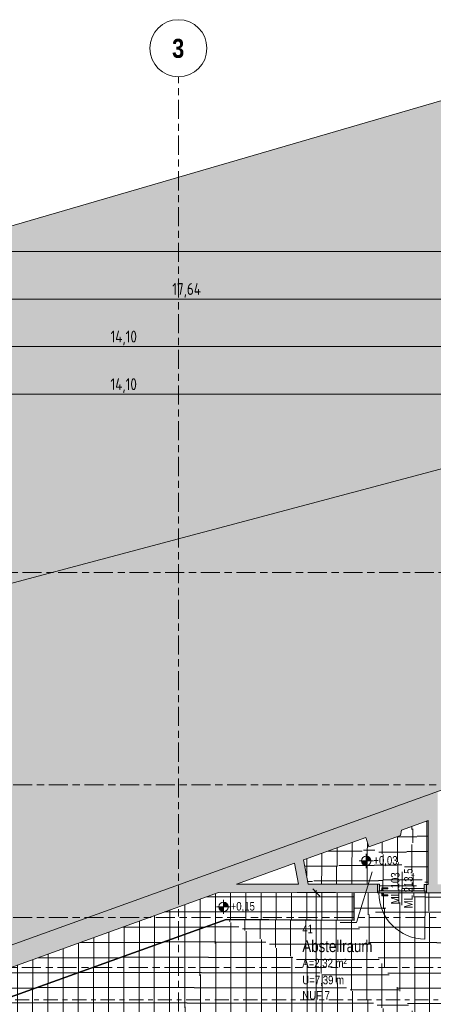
# Model space of a CAD drawing. Header units: metres. Extents: x 2 to 165, y -54 to 869.
# Tile 73 of 106: x 34 to 42, y 18 to 38. Entities that reach past the tile are written whole.
import ezdxf

# ---------------------------------------------------------------- set-up
doc = ezdxf.new("R2010")
doc.units = ezdxf.units.M
doc.linetypes.add('_Rasterlinie_', pattern=[0.75, 0.4, -0.1, 0.15, -0.1])
doc.linetypes.add('_Schnittlinie_', pattern=[0.6, 0.3, -0.1, 0.1, -0.1])
for name, color, linetype, lineweight in [('A_Bem', 7, 'Continuous', 5), ('A_Bem-100', 7, 'Continuous', 5), ('A_Geschossdecken', 7, 'Continuous', 5), ('A_Geschossdecken_Oberflächenschraffur', 7, 'Continuous', 5), ('A_Hoehenkoten', 124, 'Continuous', 5), ('A_Körper_Form', 7, 'Continuous', 5), ('A_Raster', 128, 'Continuous', 5), ('A_Raum-Txt', 16, 'Continuous', 5), ('A_Symbol-S_A', 172, 'Continuous', 5), ('A_Tuer', 128, 'Continuous', 5), ('A_Türen_Element', 128, 'Continuous', 5), ('A_Türen_Rahmen', 128, 'Continuous', 5), ('A_Wand', 244, 'Continuous', 5), ('A_Wand_Schraff', 1, 'Continuous', 5), ('A_Öffnung', 128, 'Continuous', 5)]:
    doc.layers.add(name, color=color, linetype=linetype, lineweight=lineweight)
doc.styles.add('Arial', font='arial.ttf', dxfattribs={"width": 0.8, "height": 0.18})
doc.styles.add('Arial Narrow_B', font='txt', dxfattribs={"height": 0.4})
doc.styles.add('Arial_B', font='txt', dxfattribs={"width": 0.8, "height": 0.25})
doc.styles.add('ISOCPEUR', font='isocpeur.ttf', dxfattribs={"width": 0.8, "height": 0.25})
doc.dimstyles.new('BLB-Standard_2_5_Aussen_1', dxfattribs={"dimscale": 0.3048, "dimtxt": 0.248995, "dimasz": 0.492126, "dimexe": 1.32874, "dimexo": 0.0625, "dimgap": 0.032808, "dimtad": 1, "dimrnd": 0.001, "dimzin": 0, "dimdsep": 46, "dimtxsty": 'ISOCPEUR', "dimblk1": 'OBLIQUE', "dimblk2": 'OBLIQUE', "dimsah": 1, "dimcen": 0.09, "dimdle": 0.164042, "dimazin": 0, "dimtfac": 1, "dimtdec": 4, "dimtix": 1, "dimtmove": 0, "dimatfit": 3, "dimfxl": 1.32874, "dimfxlon": 1, "dimtvp": 1, "dimtolj": 1, "dimtzin": 0, "dimarcsym": 2})
doc.dimstyles.new('BLB-Standard_2_5_Aussen_maskiert_1', dxfattribs={"dimscale": 0.3048, "dimtxt": 0.248995, "dimasz": 0.492126, "dimexe": 1.32874, "dimexo": 0.0625, "dimgap": 0.032808, "dimtad": 1, "dimrnd": 0.001, "dimzin": 0, "dimdsep": 46, "dimtxsty": 'ISOCPEUR', "dimblk1": 'OBLIQUE', "dimblk2": 'OBLIQUE', "dimsah": 1, "dimcen": 0.09, "dimdle": 0.164042, "dimazin": 0, "dimtfac": 1, "dimtdec": 4, "dimtix": 1, "dimtmove": 0, "dimatfit": 3, "dimfxl": 1.32874, "dimfxlon": 1, "dimtvp": 1, "dimtfill": 1, "dimtolj": 1, "dimtzin": 0, "dimarcsym": 2})
pattern_1 = [(359.994, (56.95475, -0.039), (3.35e-05, 0.32), []), (90, (56.95475, -0.039), (-0.32, 2e-17), [])]
pattern_2 = [(0, (56.97975, 0.005), (0, 0.32), []), (90, (56.97975, 0.005), (-0.32, 2e-17), [])]
pattern_3 = [(0.001, (57.00975, -0.002), (-5.6e-06, 0.32), []), (90, (57.00975, -0.002), (-0.32, 2e-17), [])]
pattern_4 = [(359.993, (56.98775, 0.08), (3.9e-05, 0.32), []), (90, (56.98775, 0.08), (-0.32, 2e-17), [])]
pattern_5 = [(0, (56.99575, -0.003), (0, 0.32), []), (90, (56.99575, -0.003), (-0.32, 2e-17), [])]
pattern_6 = [(0.001, (56.98475, -0.006), (-5.6e-06, 0.32), []), (90, (56.98475, -0.006), (-0.32, 2e-17), [])]
pattern_7 = [(0, (56.96675, 0.011), (0, 0.32), []), (90, (56.96675, 0.011), (-0.32, 2e-17), [])]
pattern_8 = [(0, (56.97275, 0), (0, 0.32), []), (90, (56.97275, 0), (-0.32, 2e-17), [])]
pattern_9 = [(359.988, (56.98975, 0.167), (6.7e-05, 0.32), []), (90, (56.98975, 0.167), (-0.32, 2e-17), [])]
pattern_10 = [(0, (56.97375, 0.291), (0, 0.319), []), (90, (56.97375, 0.291), (-0.32, 2e-17), [])]
pattern_11 = [(359.998, (56.98375, 0.021), (1.1e-05, 0.32), []), (90, (56.98375, 0.021), (-0.32, 2e-17), [])]
pattern_12 = [(0, (56.97275, 0.033), (0, 0.32), []), (90, (56.97275, 0.033), (-0.32, 2e-17), [])]
pattern_13 = [(359.998, (56.96075, -0.023), (1.1e-05, 0.32), []), (90, (56.96075, -0.023), (-0.32, 2e-17), [])]
pattern_14 = [(359.998, (56.96275, -0.023), (1.1e-05, 0.32), []), (90, (56.96275, -0.023), (-0.32, 2e-17), [])]
pattern_15 = [(0.001, (56.94475, 0.005), (-5.6e-06, 0.32), []), (90, (56.94475, 0.005), (-0.32, 2e-17), [])]
pattern_16 = [(359.998, (56.94175, -0.011), (1.1e-05, 0.32), []), (90, (56.94175, -0.011), (-0.32, 2e-17), [])]
pattern_17 = [(0.001, (56.96275, 0.016), (-5.6e-06, 0.32), []), (90, (56.96275, 0.016), (-0.32, 2e-17), [])]

# ---------------------------------------------------------------- blocks, each defined once
blk = doc.blocks.new('TU DF 1 - Rahmenstock flächenbündig variabel - DL - H - 840 x 2090-8069901-AB- E0-  OK FFB')
at = {"layer": 'A_Tuer', "lineweight": 9}
h = blk.add_hatch(color=253, dxfattribs=at)
h.paths.add_polyline_path([(0.515, -0.09), (0.515, 0.09), (0.47, 0.09), (0.47, -0.045), (0.485, -0.045), (0.485, -0.09)], flags=0)
h.paths.add_polyline_path([(-0.485, -0.09), (-0.485, -0.045), (-0.47, -0.045), (-0.47, 0.09), (-0.515, 0.09), (-0.515, -0.09)], flags=0)
blk.add_hatch(color=253, dxfattribs=at).paths.add_polyline_path([(0.481, -0.09), (0.481, -0.045), (-0.481, -0.045), (-0.481, -0.09), (0.101, -0.09)], flags=0)
at = {"layer": 'A_Tuer', "color": 250, "lineweight": 9}
for p, q in [((-0.515, 0.09), (-0.515, -0.09)), ((-0.425, 0.015), (-0.425, -0.035)), ((-0.295, 0.015), (-0.425, 0.015)), ((-0.425, 0.015), (-0.425, -0.035)), ((-0.295, 0.015), (-0.425, 0.015)), ((-0.295, 0.015), (-0.295, -0.005)), ((-0.295, 0.015), (-0.295, -0.005)), ((0.515, -0.09), (0.515, 0.09)), ((-0.435, -0.035), (-0.435, -0.045)), ((-0.435, -0.035), (-0.395, -0.035)), ((-0.435, -0.09), (-0.435, -0.1)), ((-0.395, -0.1), (-0.435, -0.1)), ((-0.425, -0.1), (-0.425, -0.15)), ((-0.425, -0.1), (-0.425, -0.15)), ((-0.425, -0.15), (-0.295, -0.15)), ((-0.425, -0.15), (-0.295, -0.15)), ((-0.405, -0.035), (-0.405, -0.005)), ((-0.405, -0.005), (-0.295, -0.005)), ((-0.405, -0.035), (-0.405, -0.005)), ((-0.405, -0.005), (-0.295, -0.005)), ((-0.405, -0.13), (-0.405, -0.1)), ((-0.405, -0.13), (-0.405, -0.1)), ((-0.295, -0.13), (-0.405, -0.13)), ((-0.295, -0.13), (-0.405, -0.13)), ((-0.395, -0.045), (-0.395, -0.035)), ((-0.395, -0.1), (-0.395, -0.09)), ((-0.295, -0.13), (-0.295, -0.15)), ((-0.295, -0.13), (-0.295, -0.15))]:
    blk.add_line(p, q, dxfattribs=at)
for points in [[(-0.405, -0.005), (-0.405, -0.005), (-0.405, -0.005), (-0.406, -0.004), (-0.406, -0.004), (-0.407, -0.003), (-0.407, -0.003), (-0.408, -0.002), (-0.409, -0.001), (-0.41, 0), (-0.411, 0.001), (-0.411, 0.001), (-0.412, 0.002), (-0.412, 0.002), (-0.413, 0.003), (-0.414, 0.004), (-0.414, 0.004), (-0.415, 0.005), (-0.416, 0.006), (-0.416, 0.006), (-0.417, 0.007), (-0.418, 0.008), (-0.418, 0.008), (-0.419, 0.009), (-0.419, 0.009), (-0.42, 0.01), (-0.421, 0.011), (-0.421, 0.011), (-0.422, 0.012), (-0.423, 0.013), (-0.423, 0.013), (-0.424, 0.014), (-0.424, 0.014), (-0.425, 0.015), (-0.425, 0.015), (-0.425, 0.015)], [(-0.405, -0.005), (-0.405, -0.005), (-0.405, -0.005), (-0.406, -0.004), (-0.406, -0.004), (-0.407, -0.003), (-0.407, -0.003), (-0.408, -0.002), (-0.409, -0.001), (-0.41, 0), (-0.411, 0.001), (-0.411, 0.001), (-0.412, 0.002), (-0.412, 0.002), (-0.413, 0.003), (-0.414, 0.004), (-0.414, 0.004), (-0.415, 0.005), (-0.416, 0.006), (-0.416, 0.006), (-0.417, 0.007), (-0.418, 0.008), (-0.418, 0.008), (-0.419, 0.009), (-0.419, 0.009), (-0.42, 0.01), (-0.421, 0.011), (-0.421, 0.011), (-0.422, 0.012), (-0.423, 0.013), (-0.423, 0.013), (-0.424, 0.014), (-0.424, 0.014), (-0.425, 0.015), (-0.425, 0.015), (-0.425, 0.015)], [(-0.425, -0.15), (-0.425, -0.15), (-0.425, -0.15), (-0.424, -0.149), (-0.424, -0.149), (-0.423, -0.148), (-0.423, -0.148), (-0.422, -0.147), (-0.421, -0.146), (-0.42, -0.145), (-0.419, -0.144), (-0.419, -0.144), (-0.418, -0.143), (-0.418, -0.143), (-0.417, -0.142), (-0.416, -0.141), (-0.416, -0.141), (-0.415, -0.14), (-0.414, -0.139), (-0.414, -0.139), (-0.413, -0.138), (-0.412, -0.137), (-0.412, -0.137), (-0.411, -0.136), (-0.411, -0.136), (-0.41, -0.135), (-0.409, -0.134), (-0.409, -0.134), (-0.408, -0.133), (-0.407, -0.132), (-0.407, -0.132), (-0.406, -0.131), (-0.406, -0.131), (-0.405, -0.13), (-0.405, -0.13), (-0.405, -0.13)], [(-0.425, -0.15), (-0.425, -0.15), (-0.425, -0.15), (-0.424, -0.149), (-0.424, -0.149), (-0.423, -0.148), (-0.423, -0.148), (-0.422, -0.147), (-0.421, -0.146), (-0.42, -0.145), (-0.419, -0.144), (-0.419, -0.144), (-0.418, -0.143), (-0.418, -0.143), (-0.417, -0.142), (-0.416, -0.141), (-0.416, -0.141), (-0.415, -0.14), (-0.414, -0.139), (-0.414, -0.139), (-0.413, -0.138), (-0.412, -0.137), (-0.412, -0.137), (-0.411, -0.136), (-0.411, -0.136), (-0.41, -0.135), (-0.409, -0.134), (-0.409, -0.134), (-0.408, -0.133), (-0.407, -0.132), (-0.407, -0.132), (-0.406, -0.131), (-0.406, -0.131), (-0.405, -0.13), (-0.405, -0.13), (-0.405, -0.13)]]:
    blk.add_open_spline(points, degree=3, knots=[0, 0, 0, 0, 0.083333, 0.125, 0.166667, 0.208333, 0.229167, 0.25, 0.291667, 0.333333, 0.354167, 0.375, 0.395833, 0.416667, 0.4375, 0.458333, 0.479167, 0.5, 0.520833, 0.541667, 0.5625, 0.583333, 0.604167, 0.625, 0.645833, 0.666667, 0.6875, 0.708333, 0.75, 0.770833, 0.791667, 0.833333, 0.875, 0.916667, 1, 1, 1, 1], dxfattribs=at)
at = {"layer": 'A_Türen_Element', "color": 250, "lineweight": 9}
for p, q in [((0.481, -0.045), (-0.481, -0.045)), ((-0.481, -0.045), (-0.481, -0.09)), ((-0.481, -0.09), (0.481, -0.09)), ((0.481, -0.09), (0.481, -0.045))]:
    blk.add_line(p, q, dxfattribs=at)
at = {"layer": 'A_Türen_Rahmen', "color": 250, "lineweight": 9}
for p, q in [((-0.515, 0.09), (-0.47, 0.09)), ((-0.47, 0.09), (-0.47, -0.045)), ((0.47, 0.09), (0.515, 0.09)), ((0.47, -0.045), (0.47, 0.09)), ((-0.485, -0.09), (-0.515, -0.09)), ((-0.485, -0.045), (-0.485, -0.09)), ((-0.47, -0.045), (-0.485, -0.045)), ((0.485, -0.045), (0.47, -0.045)), ((0.485, -0.09), (0.485, -0.045)), ((0.515, -0.09), (0.485, -0.09))]:
    blk.add_line(p, q, dxfattribs=at)
at = {"layer": 'A_Öffnung', "color": 250, "lineweight": 9}
blk.add_line((0.485, -0.09), (0.485, -1.06), dxfattribs=at)
blk.add_arc((0.485, -0.09), 0.97, 180, 270, dxfattribs=at)
blk = doc.blocks.new('Beschriftung Türen DL oder ML - Durchgangslichte mit Kennzeichen-6113498-AB- E0-  OK FFB')
at = {"layer": 'A_Tuer'}
blk.add_line((0, 0.00349), (0, -0.00351), dxfattribs=at)
blk = doc.blocks.new('Höhenkoten - Kreuz gefüllt-6114407-AB- E0-  OK FFB')
at = {"layer": 'A_Hoehenkoten'}
h = blk.add_hatch(color=256, dxfattribs=at)
edge = h.paths.add_edge_path(flags=0)
edge.add_line((0.001, 0.0014), (0, 0.0014))
edge.add_line((0, 0.0014), (0, 0.0024))
edge.add_arc((0, 0.0014), 0.001, 0, 90, ccw=False)
h = blk.add_hatch(color=256, dxfattribs=at)
edge = h.paths.add_edge_path(flags=0)
edge.add_line((-0.001, 0.0014), (0, 0.0014))
edge.add_line((0, 0.0014), (0, 0.0004))
edge.add_arc((0, 0.0014), 0.001, 180, 270, ccw=False)
for p, q in [((0, 0.0029), (0, -0.0001)), ((0, 0.0014), (0, 0.0024)), ((0, 0.0024), (0, 0.0014)), ((0, 0.0024), (0, 0.0014)), ((0, 0.0014), (0, 0.0024)), ((-0.0015, 0.0014), (0.0015, 0.0014)), ((-0.001, 0.0014), (0, 0.0014)), ((0, 0.0014), (-0.001, 0.0014)), ((0, 0.0014), (-0.001, 0.0014)), ((-0.001, 0.0014), (0, 0.0014)), ((0.001, 0.0014), (0, 0.0014)), ((0, 0.0014), (0, 0.0004)), ((0, 0.0004), (0, 0.0014)), ((0, 0.0014), (0.001, 0.0014)), ((0, 0.0014), (0.001, 0.0014)), ((0.001, 0.0014), (0, 0.0014)), ((0, 0.0014), (0, 0.0004)), ((0, 0.0004), (0, 0.0014))]:
    blk.add_line(p, q, dxfattribs=at)
for start, end in [(90, 180), (90, 180), (360, 90), (360, 90), (180, 270), (180, 270), (270, 0), (270, 360)]:
    blk.add_arc((0, 0.0014), 0.001, start, end, dxfattribs=at)
blk = doc.blocks.new('DIMBLOCK103-AB- E0-  OK FFB')
at = {"layer": 'A_Bem-100'}
for p, q in [((28.794, 30.99), (28.794, 31.8)), ((42.894, 30.99), (42.894, 31.8)), ((28.794, 31.395), (42.894, 31.395)), ((28.794, 31.395), (28.794, 30.99)), ((42.894, 31.395), (42.894, 30.99))]:
    blk.add_line(p, q, dxfattribs=at)
at = {"layer": 'A_Bem-100', "lineweight": 9}
for p, q in [((28.794, 31.395), (28.869, 31.47)), ((42.894, 31.395), (42.969, 31.47)), ((28.794, 31.395), (28.719, 31.32)), ((42.894, 31.395), (42.819, 31.32))]:
    blk.add_line(p, q, dxfattribs=at)
at = {"layer": 'A_Bem-100', "color": 0, "insert": (35.566, 31.731), "char_height": 0.25, "width": 0.66926, "attachment_point": 1, "line_spacing_factor": 1.149209, "style": 'ISOCPEUR'}
blk.add_mtext('14,10', dxfattribs=at)
blk = doc.blocks.new('_Oblique')
at = {"color": 0, "linetype": 'ByBlock', "lineweight": -2}
blk.add_line((-0.5, -0.5), (0.5, 0.5), dxfattribs=at)
blk = doc.blocks.new('DIMBLOCK120-AB- E0-  OK FFB')
at = {"layer": 'A_Bem-100'}
for p, q in [((28.344, 31.99), (28.344, 32.8)), ((45.984, 31.99), (45.984, 32.8)), ((28.344, 32.395), (45.984, 32.395)), ((28.344, 32.395), (28.344, 31.99)), ((45.984, 32.395), (45.984, 31.99))]:
    blk.add_line(p, q, dxfattribs=at)
at = {"layer": 'A_Bem-100', "lineweight": 9}
for p, q in [((45.984, 32.395), (46.059, 32.47)), ((28.344, 32.395), (28.269, 32.32)), ((28.344, 32.395), (28.419, 32.47)), ((45.984, 32.395), (45.909, 32.32))]:
    blk.add_line(p, q, dxfattribs=at)
at = {"layer": 'A_Bem-100', "color": 0, "insert": (36.865, 32.731), "char_height": 0.25, "width": 0.71706, "attachment_point": 1, "rotation": 0.0004, "line_spacing_factor": 1.149209, "style": 'ISOCPEUR'}
blk.add_mtext('17,64', dxfattribs=at)
blk = doc.blocks.new('Raster - Raster-989695-AB- E0-  OK FFB')
at = {"layer": 'A_Raster', "lineweight": 9}
blk.add_circle((0, 0), 0.006, dxfattribs=at)
blk = doc.blocks.new('DIMBLOCK214-AB- E0-  OK FFB')
at = {"layer": 'A_Bem-100'}
for p, q in [((28.794, 29.99), (28.794, 30.8)), ((42.894, 29.99), (42.894, 30.8)), ((28.794, 30.395), (42.944, 30.395)), ((28.794, 30.395), (28.794, 29.99)), ((42.894, 30.395), (42.894, 29.99))]:
    blk.add_line(p, q, dxfattribs=at)
at = {"layer": 'A_Bem-100', "lineweight": 9}
for p, q in [((28.794, 30.395), (28.869, 30.47)), ((42.894, 30.395), (42.969, 30.47)), ((28.794, 30.395), (28.719, 30.32)), ((42.894, 30.395), (42.819, 30.32))]:
    blk.add_line(p, q, dxfattribs=at)
at = {"layer": 'A_Bem-100', "color": 0, "insert": (35.565, 30.731), "char_height": 0.25, "width": 0.66926, "attachment_point": 1, "line_spacing_factor": 1.149209, "style": 'ISOCPEUR'}
blk.add_mtext('14,10', dxfattribs=at)
blk = doc.blocks.new('DIMBLOCK215-AB- E0-  OK FFB')
at = {"layer": 'A_Bem-100'}
for p, q in [((28.344, 32.99), (28.344, 33.8)), ((80.194, 32.99), (80.194, 33.8)), ((28.294, 33.395), (80.244, 33.395)), ((28.344, 33.395), (28.344, 32.99)), ((80.194, 33.395), (80.194, 32.99))]:
    blk.add_line(p, q, dxfattribs=at)
at = {"layer": 'A_Bem-100', "lineweight": 9}
for p, q in [((28.344, 33.395), (28.269, 33.32)), ((28.344, 33.395), (28.419, 33.47)), ((80.194, 33.395), (80.119, 33.32)), ((80.194, 33.395), (80.269, 33.47))]:
    blk.add_line(p, q, dxfattribs=at)
at = {"layer": 'A_Bem-100', "color": 0, "insert": (53.98, 33.731), "char_height": 0.25, "width": 0.69316, "attachment_point": 1, "line_spacing_factor": 1.149209, "style": 'ISOCPEUR'}
blk.add_mtext('51,85', dxfattribs=at)
blk = doc.blocks.new('DIMBLOCK262-AB- E0-  OK FFB')
at = {"layer": 'A_Bem-100'}
for p, q in [((39.49, 19.928), (40.3, 19.928)), ((39.895, 19.928), (39.49, 19.928)), ((39.895, 3.11), (39.895, 19.978)), ((40.3, 3.16), (39.49, 3.16)), ((39.895, 3.16), (40.3, 3.16))]:
    blk.add_line(p, q, dxfattribs=at)
at = {"layer": 'A_Bem-100', "lineweight": 9}
for p, q in [((39.895, 19.928), (39.82, 20.003)), ((39.895, 19.928), (39.97, 19.853)), ((39.895, 3.16), (39.82, 3.235)), ((39.895, 3.16), (39.97, 3.085))]:
    blk.add_line(p, q, dxfattribs=at)
at = {"layer": 'A_Bem-100', "color": 0, "insert": (39.558, 11.21), "char_height": 0.25, "width": 0.80072, "attachment_point": 1, "rotation": 90, "line_spacing_factor": 1.149209, "style": 'ISOCPEUR', "bg_fill": 3, "box_fill_scale": 1.25, "bg_fill_color": 256, "bg_fill_true_color": 13158600, "bg_fill_transparency": 0}
blk.add_mtext('16,76\\A2\\H0.5x;\\S8^  ;\\H2x;', dxfattribs=at)

msp = doc.modelspace()

# ---------------------------------------------------------------- hatches: boundary and pattern name
at = {"layer": 'A_Geschossdecken', "lineweight": 9}
msp.add_hatch(color=254, dxfattribs=at).paths.add_polyline_path([(18.8619, 13.5677), (46.7053, 23.5861), (44.8997, 29.4613), (21.3269, 23.1862), (21.3882, 22.9541), (18.4743, 22.1605), (18.406, 22.4114), (16.6307, 21.9278), (18.7691, 13.9157)], flags=0)
at = {"layer": 'A_Geschossdecken_Oberflächenschraffur'}
h = msp.add_hatch(dxfattribs=at)
h.set_pattern_fill('FP_326', color=9, style=0, pattern_type=2)
h.set_pattern_definition(pattern_14)
h.paths.add_polyline_path([(41.6371, 20.5555), (42.2453, 21.4393), (41.6656, 21.1245), (41.6537, 20.8863)], flags=0)
h = msp.add_hatch(dxfattribs=at)
h.set_pattern_fill('FP_326', color=9, style=0, pattern_type=2)
h.set_pattern_definition(pattern_14)
h.paths.add_polyline_path([(41.6371, 20.5555), (42.2453, 21.4393), (41.6656, 21.1245), (41.6537, 20.8863)], flags=0)
h = msp.add_hatch(dxfattribs=at)
h.set_pattern_fill('FP_328', color=9, style=0, pattern_type=2)
h.set_pattern_definition(pattern_16)
h.paths.add_polyline_path([(42.2453, 20.1002), (42.2453, 21.4393), (41.6371, 20.5555), (42.2452, 20.1002)], flags=0)
h = msp.add_hatch(dxfattribs=at)
h.set_pattern_fill('FP_328', color=9, style=0, pattern_type=2)
h.set_pattern_definition(pattern_16)
h.paths.add_polyline_path([(42.2453, 20.1002), (42.2453, 21.4393), (41.6371, 20.5555), (42.2452, 20.1002)], flags=0)
h = msp.add_hatch(dxfattribs=at)
h.set_pattern_fill('FP_327', color=9, style=0, pattern_type=2)
h.set_pattern_definition(pattern_15)
h.paths.add_polyline_path([(41.6656, 21.1245), (42.2453, 21.4393), (41.6856, 21.238)], flags=0)
h = msp.add_hatch(dxfattribs=at)
h.set_pattern_fill('FP_327', color=9, style=0, pattern_type=2)
h.set_pattern_definition(pattern_15)
h.paths.add_polyline_path([(41.6656, 21.1245), (42.2453, 21.4393), (41.6856, 21.238)], flags=0)
h = msp.add_hatch(dxfattribs=at)
h.set_pattern_fill('FP_325', color=9, style=0, pattern_type=2)
h.set_pattern_definition(pattern_13)
h.paths.add_polyline_path([(41.6371, 20.5555), (41.6656, 21.1245), (41.0038, 20.8863), (41.5708, 20.5901)], flags=0)
h = msp.add_hatch(dxfattribs=at)
h.set_pattern_fill('FP_325', color=9, style=0, pattern_type=2)
h.set_pattern_definition(pattern_13)
h.paths.add_polyline_path([(41.6371, 20.5555), (41.6656, 21.1245), (41.0038, 20.8863), (41.5708, 20.5901)], flags=0)
h = msp.add_hatch(dxfattribs=at)
h.set_pattern_fill('FP_38', color=9, style=0, pattern_type=2)
h.set_pattern_definition(pattern_8)
h.paths.add_polyline_path([(39.7273, 20.1046), (41.0038, 20.8863), (40.935, 21.0848), (39.6282, 20.6146), (39.7273, 20.105)], flags=0)
h = msp.add_hatch(dxfattribs=at)
h.set_pattern_fill('FP_38', color=9, style=0, pattern_type=2)
h.set_pattern_definition(pattern_8)
h.paths.add_polyline_path([(39.7273, 20.1046), (41.0038, 20.8863), (40.935, 21.0848), (39.6282, 20.6146), (39.7273, 20.105)], flags=0)
h = msp.add_hatch(dxfattribs=at)
h.set_pattern_fill('FP_329', color=9, style=0, pattern_type=2)
h.set_pattern_definition(pattern_17)
h.paths.add_polyline_path([(41.2278, 20.1019), (41.0038, 20.8863), (39.7273, 20.1046), (41.2126, 20.102)], flags=0)
h = msp.add_hatch(dxfattribs=at)
h.set_pattern_fill('FP_329', color=9, style=0, pattern_type=2)
h.set_pattern_definition(pattern_17)
h.paths.add_polyline_path([(41.2278, 20.1019), (41.0038, 20.8863), (39.7273, 20.1046), (41.2126, 20.102)], flags=0)
h = msp.add_hatch(dxfattribs=at)
h.set_pattern_fill('FP_323', color=9, style=0, pattern_type=2)
h.set_pattern_definition(pattern_11)
h.paths.add_polyline_path([(41.2278, 20.1019), (41.6371, 20.5555), (41.0038, 20.8863), (41.2278, 20.102)], flags=0)
h = msp.add_hatch(dxfattribs=at)
h.set_pattern_fill('FP_323', color=9, style=0, pattern_type=2)
h.set_pattern_definition(pattern_11)
h.paths.add_polyline_path([(41.2278, 20.1019), (41.6371, 20.5555), (41.0038, 20.8863), (41.2278, 20.102)], flags=0)
h = msp.add_hatch(dxfattribs=at)
h.set_pattern_fill('FP_324', color=9, style=0, pattern_type=2)
h.set_pattern_definition(pattern_12)
h.paths.add_polyline_path([(42.2453, 20.1002), (41.6371, 20.5555), (41.2278, 20.1019), (42.2128, 20.1002)], flags=0)
h = msp.add_hatch(dxfattribs=at)
h.set_pattern_fill('FP_324', color=9, style=0, pattern_type=2)
h.set_pattern_definition(pattern_12)
h.paths.add_polyline_path([(42.2453, 20.1002), (41.6371, 20.5555), (41.2278, 20.1019), (42.2128, 20.1002)], flags=0)
h = msp.add_hatch(dxfattribs=at)
h.set_pattern_fill('FP_322', color=9, style=0, pattern_type=2)
h.set_pattern_definition(pattern_10)
h.paths.add_polyline_path([(41.4626, 19.9665), (42.1676, 20.1003), (41.2278, 20.1019), (41.2278, 19.9669), (41.2626, 19.967), (41.2633, 19.9769), (41.2726, 19.9769), (41.273, 20.0269), (41.4027, 20.0255), (41.4026, 20.0066), (41.2926, 20.0066), (41.2926, 19.9768), (41.3026, 19.9768), (41.3026, 19.9668)], flags=0)
h = msp.add_hatch(dxfattribs=at)
h.set_pattern_fill('FP_322', color=9, style=0, pattern_type=2)
h.set_pattern_definition(pattern_10)
h.paths.add_polyline_path([(41.4626, 19.9665), (42.1676, 20.1003), (41.2278, 20.1019), (41.2278, 19.9669), (41.2626, 19.967), (41.2633, 19.9769), (41.2726, 19.9769), (41.273, 20.0269), (41.4027, 20.0255), (41.4026, 20.0066), (41.2926, 20.0066), (41.2926, 19.9768), (41.3026, 19.9768), (41.3026, 19.9668)], flags=0)
h = msp.add_hatch(dxfattribs=at)
h.set_pattern_fill('FP_321', color=9, style=0, pattern_type=2)
h.set_pattern_definition(pattern_9)
h.paths.add_polyline_path([(42.1676, 19.9653), (42.1672, 20.1002), (41.4626, 19.9665), (42.1672, 19.9653)], flags=0)
h = msp.add_hatch(dxfattribs=at)
h.set_pattern_fill('FP_321', color=9, style=0, pattern_type=2)
h.set_pattern_definition(pattern_9)
h.paths.add_polyline_path([(42.1676, 19.9653), (42.1672, 20.1002), (41.4626, 19.9665), (42.1672, 19.9653)], flags=0)
h = msp.add_hatch(dxfattribs=at)
h.set_pattern_fill('FP_4', color=9, style=0, pattern_type=2)
h.set_pattern_definition(pattern_8)
h.paths.add_polyline_path([(28.7924, 16.0656), (37.9999, 19.3661), (40.6823, 19.3515), (40.6823, 19.9229), (37.8381, 19.9279), (28.794, 16.6738), (28.7936, 16.5153)], flags=0)
h = msp.add_hatch(dxfattribs=at)
h.set_pattern_fill('FP_4', color=9, style=0, pattern_type=2)
h.set_pattern_definition(pattern_8)
h.paths.add_polyline_path([(28.7924, 16.0656), (37.9999, 19.3661), (40.6823, 19.3515), (40.6823, 19.9229), (37.8381, 19.9279), (28.794, 16.6738), (28.7936, 16.5153)], flags=0)
h = msp.add_hatch(dxfattribs=at)
h.set_pattern_fill('FP_257', color=9, style=0, pattern_type=2)
h.set_pattern_definition(pattern_4)
h.paths.add_polyline_path([(40.6923, 19.3415), (42.1672, 19.9203), (41.3025, 19.9218), (41.3018, 19.9118), (41.2925, 19.9118), (41.2925, 19.8818), (41.4024, 19.8805), (41.4024, 19.8616), (41.2724, 19.863), (41.2724, 19.9119), (41.2625, 19.9119), (41.2625, 19.9219), (40.6923, 19.922), (40.6923, 19.3561)], flags=0)
h = msp.add_hatch(dxfattribs=at)
h.set_pattern_fill('FP_257', color=9, style=0, pattern_type=2)
h.set_pattern_definition(pattern_4)
h.paths.add_polyline_path([(40.6923, 19.3415), (42.1672, 19.9203), (41.3025, 19.9218), (41.3018, 19.9118), (41.2925, 19.9118), (41.2925, 19.8818), (41.4024, 19.8805), (41.4024, 19.8616), (41.2724, 19.863), (41.2724, 19.9119), (41.2625, 19.9119), (41.2625, 19.9219), (40.6923, 19.922), (40.6923, 19.3561)], flags=0)
h = msp.add_hatch(dxfattribs=at)
h.set_pattern_fill('FP_256', color=9, style=0, pattern_type=2)
h.set_pattern_definition(pattern_3)
h.paths.add_polyline_path([(42.2173, 16.9739), (42.1672, 19.9203), (40.6923, 19.3415), (42.1672, 17.0516)], flags=0)
h = msp.add_hatch(dxfattribs=at)
h.set_pattern_fill('FP_256', color=9, style=0, pattern_type=2)
h.set_pattern_definition(pattern_3)
h.paths.add_polyline_path([(42.2173, 16.9739), (42.1672, 19.9203), (40.6923, 19.3415), (42.1672, 17.0516)], flags=0)
h = msp.add_hatch(dxfattribs=at)
h.set_pattern_fill('FP_258', color=9, style=0, pattern_type=2)
h.set_pattern_definition(pattern_5)
h.paths.add_polyline_path([(42.2173, 16.9739), (42.8944, 17.0593), (42.1672, 19.9203), (42.1768, 19.3561)], flags=0)
h = msp.add_hatch(dxfattribs=at)
h.set_pattern_fill('FP_258', color=9, style=0, pattern_type=2)
h.set_pattern_definition(pattern_5)
h.paths.add_polyline_path([(42.2173, 16.9739), (42.8944, 17.0593), (42.1672, 19.9203), (42.1768, 19.3561)], flags=0)
h = msp.add_hatch(dxfattribs=at)
h.set_pattern_fill('FP_259', color=9, style=0, pattern_type=2)
h.set_pattern_definition(pattern_6)
h.paths.add_polyline_path([(42.8944, 17.0593), (42.8944, 19.919), (42.1672, 19.9203), (42.2461, 19.6099)], flags=0)
h = msp.add_hatch(dxfattribs=at)
h.set_pattern_fill('FP_259', color=9, style=0, pattern_type=2)
h.set_pattern_definition(pattern_6)
h.paths.add_polyline_path([(42.8944, 17.0593), (42.8944, 19.919), (42.1672, 19.9203), (42.2461, 19.6099)], flags=0)
h = msp.add_hatch(dxfattribs=at)
h.set_pattern_fill('FP_261', color=9, style=0, pattern_type=2)
h.set_pattern_definition(pattern_7)
h.paths.add_polyline_path([(34.1028, 11.0982), (35.0068, 13.0129), (35.0068, 16.5698), (35.9705, 16.5698), (35.9705, 15.0542), (38.0016, 19.3561), (28.7923, 16.055), (33.9398, 11.2503)], flags=0)
h = msp.add_hatch(dxfattribs=at)
h.set_pattern_fill('FP_261', color=9, style=0, pattern_type=2)
h.set_pattern_definition(pattern_7)
h.paths.add_polyline_path([(34.1028, 11.0982), (35.0068, 13.0129), (35.0068, 16.5698), (35.9705, 16.5698), (35.9705, 15.0542), (38.0016, 19.3561), (28.7923, 16.055), (33.9398, 11.2503)], flags=0)
h = msp.add_hatch(dxfattribs=at)
h.set_pattern_fill('FP_249', color=9, style=0, pattern_type=2)
h.set_pattern_definition(pattern_2)
h.paths.add_polyline_path([(34.1028, 11.0982), (35.0068, 11.7528), (35.0068, 13.0129), (34.4084, 11.7456)], flags=0)
h.paths.add_polyline_path([(35.9705, 12.4507), (42.2173, 16.9739), (38.0016, 19.3561), (35.9705, 15.0542), (35.9705, 12.4579)], flags=0)
h = msp.add_hatch(dxfattribs=at)
h.set_pattern_fill('FP_249', color=9, style=0, pattern_type=2)
h.set_pattern_definition(pattern_2)
h.paths.add_polyline_path([(34.1028, 11.0982), (35.0068, 11.7528), (35.0068, 13.0129), (34.4084, 11.7456)], flags=0)
h.paths.add_polyline_path([(35.9705, 12.4507), (42.2173, 16.9739), (38.0016, 19.3561), (35.9705, 15.0542), (35.9705, 12.4579)], flags=0)
h = msp.add_hatch(dxfattribs=at)
h.set_pattern_fill('FP_246', color=9, style=0, pattern_type=2)
h.set_pattern_definition(pattern_1)
h.paths.add_polyline_path([(42.2173, 16.9739), (40.6923, 19.3415), (38.0016, 19.3561), (42.1672, 17.0021)], flags=0)
h = msp.add_hatch(dxfattribs=at)
h.set_pattern_fill('FP_246', color=9, style=0, pattern_type=2)
h.set_pattern_definition(pattern_1)
h.paths.add_polyline_path([(42.2173, 16.9739), (40.6923, 19.3415), (38.0016, 19.3561), (42.1672, 17.0021)], flags=0)
at = {"layer": 'A_Körper_Form', "lineweight": 9}
msp.add_hatch(color=254, dxfattribs=at).paths.add_polyline_path([(15.9776, 21.6233), (16.6307, 21.9278), (18.406, 22.4114), (18.4743, 22.1605), (21.3882, 22.9541), (21.3269, 23.1862), (44.8996, 29.4618), (42.7009, 36.6161), (15.9776, 28.8405), (15.9776, 22.0033)], flags=0)
at = {"layer": 'A_Wand_Schraff', "lineweight": 9}
for points in [[(41.6856, 21.238), (42.4453, 21.5113), (42.4453, 22.0533), (41.7877, 21.8167)], [(41.192, 20.9541), (41.4488, 21.0465), (41.5708, 21.7387), (40.9921, 21.5304), (41.1644, 21.0335)], [(41.4488, 21.0465), (41.6656, 21.1245), (41.7877, 21.8167), (41.5708, 21.7387)], [(41.0038, 20.8863), (41.192, 20.9541), (40.9921, 21.5304), (40.8039, 21.4627), (40.9528, 21.0335)], [(42.4453, 20.0998), (42.4453, 21.5113), (42.2453, 21.4393), (42.2453, 20.1002)], [(36.5448, 19.9302), (38.2183, 20.1073), (40.935, 21.0848), (40.8039, 21.4627), (38.4304, 20.6087)], [(39.7273, 20.1046), (39.6282, 20.6146), (39.4378, 20.5461), (39.5235, 20.105)], [(28.3438, 16.5118), (37.8381, 19.9279), (36.5448, 19.9302), (28.3438, 16.9794), (28.3438, 16.7628)]]:
    msp.add_hatch(color=253, dxfattribs=at).paths.add_polyline_path(points, flags=0)
h = msp.add_hatch(color=253, dxfattribs=at)
h.paths.add_polyline_path([(52.4706, 19.9021), (52.438, 20.0821), (48.2028, 20.0896), (48.2025, 19.9096), (52.125, 19.9027)], flags=0)
h.paths.add_polyline_path([(47.1725, 19.9114), (47.1728, 20.0914), (42.2128, 20.1002), (42.2125, 19.9202), (42.9209, 19.919)], flags=0)
h.paths.add_polyline_path([(41.1825, 19.922), (41.1828, 20.102), (38.2183, 20.1073), (36.5448, 19.9302), (40.6757, 19.9229)], flags=0)

# ---------------------------------------------------------------- linework, layer by layer
at = {"layer": 'A_Geschossdecken', "color": 253, "lineweight": 9}
for p, q in [((44.8997, 29.4613), (21.3269, 23.1862)), ((18.8619, 13.5677), (46.7053, 23.5861)), ((40.6823, 19.3515), (40.6823, 19.9229)), ((40.6923, 19.3415), (40.6923, 19.9229)), ((41.2125, 19.922), (41.2165, 19.922)), ((42.1785, 19.9203), (42.1825, 19.9203)), ((28.7923, 16.055), (38.0016, 19.3561)), ((28.7924, 16.0656), (37.9999, 19.3661)), ((37.9999, 19.3661), (40.6823, 19.3515)), ((38.0016, 19.3561), (40.6923, 19.3415))]:
    msp.add_line(p, q, dxfattribs=at)
at = {"layer": 'A_Körper_Form', "color": 253, "lineweight": 9}
for p, q in [((42.7009, 36.6161), (15.9776, 28.8405)), ((21.3269, 23.1862), (44.8996, 29.4618))]:
    msp.add_line(p, q, dxfattribs=at)
at = {"layer": 'A_Raster', "linetype": '_Rasterlinie_', "lineweight": 9}
for p, q in [((36.9942, -53.073), (36.9942, 37.0621)), ((15.7173, 26.6516), (88.3003, 26.6516)), ((15.5195, 22.1916), (88.1025, 22.1916)), ((15.5195, 19.4016), (88.1025, 19.4016)), ((88.1031, 18.3516), (15.5195, 18.3516))]:
    msp.add_line(p, q, dxfattribs=at)
at = {"layer": 'A_Raum-Txt'}
for p, q in [((41.0716, 20.3631), (40.74, 19.298)), ((40.74, 19.298), (40.3938, 19.298))]:
    msp.add_line(p, q, dxfattribs=at)
at = {"layer": 'A_Symbol-S_A', "linetype": '_Schnittlinie_', "lineweight": 9}
msp.add_line((22.1587, 17.6759), (86.6263, 17.6759), dxfattribs=at)
at = {"layer": 'A_Wand', "color": 250, "lineweight": 9}
for p, q in [((46.6969, 23.5831), (28.3438, 16.9794)), ((41.6856, 21.238), (42.2453, 21.4393)), ((42.2453, 21.4393), (42.2453, 20.1002)), ((41.0038, 20.8863), (41.6656, 21.1245)), ((41.6656, 21.1245), (41.6856, 21.238)), ((39.6282, 20.6146), (40.935, 21.0848)), ((40.935, 21.0848), (41.0038, 20.8863)), ((38.2183, 20.1073), (39.4378, 20.5461)), ((39.4378, 20.5461), (39.5235, 20.105)), ((39.7273, 20.1046), (39.6282, 20.6146)), ((39.5235, 20.105), (38.2183, 20.1073)), ((41.1828, 20.102), (39.7273, 20.1046)), ((41.1825, 19.922), (41.1828, 20.102)), ((42.2128, 20.1002), (42.2125, 19.9202)), ((42.2453, 20.1002), (42.2128, 20.1002)), ((28.794, 16.6738), (37.8381, 19.9279)), ((37.8381, 19.9279), (41.1825, 19.922)), ((42.2125, 19.9202), (47.1725, 19.9114))]:
    msp.add_line(p, q, dxfattribs=at)

# ---------------------------------------------------------------- block references
at = {"layer": 'A_Hoehenkoten', "xscale": 99.99999999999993, "yscale": 99.99999999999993, "zscale": 99.99999999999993}
for p in [(40.9465, 20.4519), (37.9453, 19.4884)]:
    msp.add_blockref('Höhenkoten - Kreuz gefüllt-6114407-AB- E0-  OK FFB', p, dxfattribs=at)
at = {"layer": 'A_Raster', "lineweight": 9, "xscale": 99.99999999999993, "yscale": 99.99999999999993, "zscale": 99.99999999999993}
msp.add_blockref('Raster - Raster-989695-AB- E0-  OK FFB', (36.9942, 37.6621), dxfattribs=at)
at = {"layer": 'A_Tuer', "xscale": 99.99999999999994, "yscale": 99.99999999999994, "zscale": 99.99999999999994, "rotation": 359.898700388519}
msp.add_blockref('Beschriftung Türen DL oder ML - Durchgangslichte mit Kennzeichen-6113498-AB- E0-  OK FFB', (41.6976, 20.0111), dxfattribs=at)
at = {"layer": 'A_Tuer', "color": 250, "lineweight": 9, "rotation": 359.8987003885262}
msp.add_blockref('TU DF 1 - Rahmenstock flächenbündig variabel - DL - H - 840 x 2090-8069901-AB- E0-  OK FFB', (41.6976, 20.0111), dxfattribs=at)

# ---------------------------------------------------------------- texts
at = {"layer": 'A_Hoehenkoten', "char_height": 0.18, "width": 0.601593, "attachment_point": 1, "line_spacing_factor": 0.941778, "style": 'Arial'}
for s, insert in [('+0,03', (41.0958, 20.694)), ('+0,15', (38.0946, 19.7306))]:
    msp.add_mtext(s, dxfattribs=dict(at, insert=insert))
at = {"layer": 'A_Raster', "insert": (36.8622, 37.8605), "char_height": 0.4, "width": 0.312658, "attachment_point": 1, "style": 'Arial Narrow_B'}
msp.add_mtext('\\fArial Narrow|b1|i0|c0|p34|;3', dxfattribs=at)
at = {"layer": 'A_Raum-Txt', "attachment_point": 1}
for s, insert, char_height, width, style in [('41', (39.6013, 19.2531), 0.18, 0.269367, 'Arial'), ('Abstellraum', (39.6013, 18.9276), 0.25, 1.949704, 'Arial_B'), ('A=2,32 m²', (39.6013, 18.5378), 0.18, 1.109535, 'Arial'), ('U=7,39 m', (39.6013, 18.1811), 0.18, 1.0454, 'Arial'), ('NUF 7', (39.6013, 17.8585), 0.18, 0.692658, 'Arial')]:
    msp.add_mtext(s, dxfattribs=dict(at, insert=insert, char_height=char_height, width=width, style=style))
at = {"layer": 'A_Tuer', "char_height": 0.18, "attachment_point": 1, "rotation": 89.8987, "style": 'Arial'}
for s, insert, width in [('ML 103', (41.464, 19.681), 0.801687), ('ML 213,5', (41.7416, 19.5958), 1.000506)]:
    msp.add_mtext(s, dxfattribs=dict(at, insert=insert, width=width))

# ---------------------------------------------------------------- dimensions: what is measured, and where the dimension line sits
at = {"layer": 'A_Bem'}
for base, p1, p2, override, picture, middle in [((80.1942, 33.3948), (28.3438, 32.9898), (80.1942, 32.9898), {"dimpost": '<>', "dimfxl": 51.850392}, 'DIMBLOCK215-AB- E0-  OK FFB', (54.269, 33.5298)), ((42.8944, 31.3946), (28.7945, 30.9896), (42.8944, 30.9896), {"dimpost": '<>', "dimfxl": 14.099949}, 'DIMBLOCK103-AB- E0-  OK FFB', (35.8444, 31.5296)), ((42.8944, 30.3946), (28.794, 29.9896), (42.8944, 29.9896), {"dimpost": '<>', "dimfxl": 14.100443}, 'DIMBLOCK214-AB- E0-  OK FFB', (35.8442, 30.5296))]:
    dim = msp.add_linear_dim(base=base, p1=p1, p2=p2, dimstyle='BLB-Standard_2_5_Aussen_1', override=override, dxfattribs=at)
    dim.commit()
    dim.dimension.update_dxf_attribs({"geometry": picture, "text_midpoint": middle})
dim = msp.add_linear_dim(base=(45.9841, 32.3947), p1=(28.3437, 31.9896), p2=(45.9841, 31.9897), angle=0.00044, dimstyle='BLB-Standard_2_5_Aussen_1', override={"dimpost": '<>', "dimfxl": 17.640379}, dxfattribs=at)
dim.commit()
dim.dimension.update_dxf_attribs({"geometry": 'DIMBLOCK120-AB- E0-  OK FFB', "text_midpoint": (37.1639, 32.5296)})

# ---------------------------------------------------------------- next in the draw order: dimensions: what is measured, and where the dimension line sits
dim = msp.add_linear_dim(base=(39.8945, 19.9279), p1=(40.2995, 3.1597), p2=(39.4895, 19.9279), angle=90, text='\\A1;16,76\\Q;{\\A1;{\\H0.5x;\\S8^ ;}}', dimstyle='BLB-Standard_2_5_Aussen_maskiert_1', override={"dimpost": '<>', "dimfxl": 16.78775}, dxfattribs=at)
dim.commit()
dim.dimension.update_dxf_attribs({"geometry": 'DIMBLOCK262-AB- E0-  OK FFB', "text_midpoint": (39.7345, 11.5438)})

doc.saveas('drawing.dxf')
